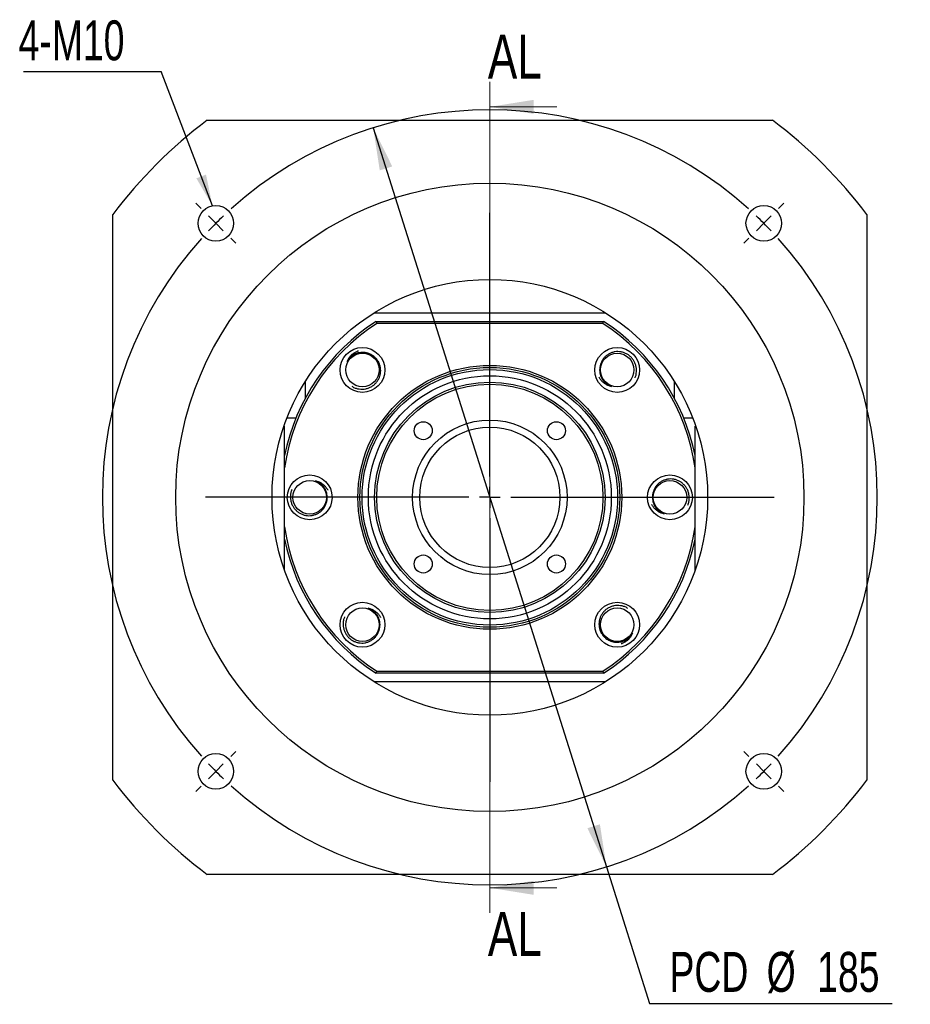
# Paper-space layout 'MBCK35-J' of a CAD drawing. Header units: millimetres. Extents: x 19 to 284, y 7 to 208.
# Tile 1 of 5: x 19 to 90, y 12 to 91. Entities that reach past the tile are written whole.
import ezdxf

# ---------------------------------------------------------------- set-up
doc = ezdxf.new("R2010")
doc.units = ezdxf.units.MM
doc.layers.add('圖層0', color=7, linetype='Continuous')
doc.styles.add('SLDTEXTSTYLE0', font='TXT', dxfattribs={"width": 0.7})
doc.styles.add('SLDTEXTSTYLE3', font='TXT', dxfattribs={"width": 0.75})
doc.dimstyles.new('SLDDIMSTYLE1', dxfattribs={"dimtxt": 3.389974, "dimasz": 2.5, "dimexe": 0, "dimexo": 0.0625, "dimgap": 0.847493, "dimtad": 0, "dimtih": 1, "dimtoh": 1, "dimlfac": 3, "dimrnd": 1e-09, "dimzin": 12, "dimdsep": 46, "dimtxsty": 'SLDTEXTSTYLE0', "dimsah": 1, "dimcen": 0, "dimadec": 0, "dimazin": 3, "dimtfac": 1, "dimtmove": 0, "dimatfit": 3, "dimfxl": 0, "dimfrac": 2, "dimtolj": 1, "dimtzin": 12, "dimarcsym": 0})
doc.dimstyles.new('SLDDIMSTYLE2', dxfattribs={"dimtxt": 0.18, "dimasz": 2.5, "dimexe": 0, "dimexo": 0.0625, "dimgap": 0, "dimtad": 0, "dimtih": 1, "dimtoh": 1, "dimdec": 0, "dimrnd": 1e-09, "dimzin": 0, "dimdsep": 46, "dimtxsty": 'Standard', "dimsah": 1, "dimcen": 0.09, "dimadec": 0, "dimazin": 0, "dimtfac": 2.5, "dimtdec": 0, "dimtofl": 0, "dimtmove": 0, "dimatfit": 3, "dimfxl": 0, "dimfrac": 2, "dimtolj": 1, "dimtzin": 0, "dimarcsym": 0})

# ---------------------------------------------------------------- blocks, each defined once
blk = doc.blocks.new('_D_20')
at = {"layer": '圖層0', "color": 7}
for p, q in [((47.582, 82.218), (66.147, 23.412)), ((66.147, 23.412), (69.575, 12.555)), ((69.575, 12.555), (88.877, 12.555))]:
    blk.add_line(p, q, dxfattribs=at)
for points in [[(47.582, 82.218), (48.105, 78.829), (49.1, 79.143)], [(66.147, 23.412), (65.624, 26.802), (64.629, 26.488)]]:
    blk.add_solid(points, dxfattribs=at)
at = {"layer": '圖層0', "color": 7, "char_height": 3.175, "attachment_point": 1, "style": 'SLDTEXTSTYLE0'}
for s, insert in [('PCD', (71.162, 16.647)), ('%%c', (78.894, 16.647)), ('185', (82.915, 16.647))]:
    blk.add_mtext(s, dxfattribs=dict(at, insert=insert))
blk = doc.blocks.new('SW_NOTE_5')
at = {"layer": '圖層0', "color": 0}
blk.add_line((-10.952, 0), (0, 0), dxfattribs=at)
at = {"layer": '圖層0', "color": 0, "insert": (-11.333, 4.073), "char_height": 3.175, "attachment_point": 1, "style": 'SLDTEXTSTYLE0'}
blk.add_mtext('4-M10', dxfattribs=at)
blk = doc.blocks.new('SW_CENTERMARKSYMBOL_8')
at = {"layer": '圖層0', "color": 0}
for p, q in [((-44.783, 1.179), (-45.196, 1.591)), ((1.179, 1.179), (1.591, 1.591)), ((-21.802, -20.136), (-21.802, 0.833)), ((-43.605, 0), (-44.194, 0.589)), ((-43.605, 0), (-43.016, -0.589)), ((0, 0), (-0.589, -0.589)), ((0, 0), (0.589, 0.589)), ((-42.426, -1.179), (-42.014, -1.591)), ((-1.179, -1.179), (-1.591, -1.591)), ((-21.802, -21.802), (-21.802, -20.969)), ((-23.469, -21.802), (-44.438, -21.802)), ((-21.802, -21.802), (-22.636, -21.802)), ((-21.802, -21.802), (-21.802, -22.636)), ((-21.802, -21.802), (-20.969, -21.802)), ((-20.136, -21.802), (0.833, -21.802)), ((-21.802, -23.469), (-21.802, -44.438)), ((-42.426, -42.426), (-42.014, -42.014)), ((-1.179, -42.426), (-1.591, -42.014)), ((-43.605, -43.605), (-43.016, -43.016)), ((0, -43.605), (-0.589, -43.016)), ((-43.605, -43.605), (-44.194, -44.194)), ((0, -43.605), (0.589, -44.194)), ((-44.783, -44.783), (-45.196, -45.196)), ((1.179, -44.783), (1.591, -45.196))]:
    blk.add_line(p, q, dxfattribs=at)
for start, end in [(48.09707, 131.90293), (135, 136.54853), (133.45147, 135), (45, 46.54853), (43.45147, 45), (138.09707, 221.90293), (318.09707, 41.90293), (223.45147, 225), (315, 316.54853), (225, 226.54853), (313.45147, 315), (228.09707, 311.90293)]:
    blk.add_arc((-21.802, -21.802), 30.833, start, end, dxfattribs=at)

psp = doc.layouts.new('MBCK35-J')

# ---------------------------------------------------------------- linework, layer by layer
at = {"color": 7, "linetype": 'Continuous', "lineweight": 18}
for p, q in [((56.8643, 85.8821), (56.8643, 19.7487)), ((62.1843, 83.8821), (56.8643, 83.8821)), ((62.1843, 21.7487), (56.8643, 21.7487))]:
    psp.add_line(p, q, dxfattribs=at)
at = {"color": 7, "linetype": 'Continuous', "lineweight": 25}
for p, q in [((34.3643, 82.8154), (79.3643, 82.8154)), ((26.8643, 30.3154), (26.8643, 75.3154)), ((86.8643, 75.3154), (86.8643, 30.3154)), ((47.6267, 67.4821), (66.1019, 67.4821)), ((47.8211, 66.8154), (47.8704, 66.6487)), ((47.8211, 66.8154), (65.9074, 66.8154)), ((65.8581, 66.6487), (47.8704, 66.6487)), ((65.8581, 66.6487), (65.9074, 66.8154)), ((42.1976, 60.7316), (42.1976, 62.053)), ((71.5309, 62.053), (71.5309, 60.7316)), ((40.7294, 59.1487), (41.4478, 59.1487)), ((72.2807, 59.1487), (72.9991, 59.1487)), ((40.5309, 58.4821), (40.4834, 58.4821)), ((40.5309, 47.0131), (40.5309, 58.4821)), ((73.1976, 47.0131), (73.1976, 58.4821)), ((73.1976, 58.4821), (73.2451, 58.4821)), ((47.8211, 38.8154), (47.8704, 38.9821)), ((65.9074, 38.8154), (47.8211, 38.8154)), ((47.8704, 38.9821), (65.8581, 38.9821)), ((65.8581, 38.9821), (65.9074, 38.8154)), ((66.1019, 38.1487), (47.6267, 38.1487)), ((79.3643, 22.8154), (34.3643, 22.8154))]:
    psp.add_line(p, q, dxfattribs=at)
for centre, radius in [((56.8643, 52.8154), 25), ((35.0618, 74.6178), 1.4167), ((78.6667, 74.6178), 1.4167), ((56.8643, 52.8154), 17.3333), ((46.7291, 62.9506), 1.7833), ((46.7291, 62.9506), 1.3333), ((66.9995, 62.9506), 1.7833), ((66.9995, 62.9506), 1.3333), ((56.8643, 52.8154), 10.5), ((56.8643, 52.8154), 10.3333), ((56.8643, 52.8154), 10.1667), ((56.8643, 52.8154), 9.6667), ((56.8643, 52.8154), 9.1667), ((56.8643, 52.8154), 9), ((56.8643, 52.8154), 6.15), ((51.561, 58.1187), 0.7167), ((62.1676, 58.1187), 0.7167), ((56.8643, 52.8154), 5.5833), ((42.5309, 52.8154), 1.7833), ((42.5309, 52.8154), 1.3333), ((71.1976, 52.8154), 1.7833), ((71.1976, 52.8154), 1.3333), ((51.561, 47.5121), 0.7167), ((62.1676, 47.5121), 0.7167), ((46.7291, 42.6802), 1.7833), ((46.7291, 42.6802), 1.3333), ((66.9995, 42.6802), 1.7833), ((66.9995, 42.6802), 1.3333), ((35.0618, 31.0129), 1.4167), ((78.6667, 31.0129), 1.4167)]:
    psp.add_circle(centre, radius, dxfattribs=at)
for radius, start, end in [(37.5, 126.869898, 143.130102), (37.5, 36.869898, 53.130102), (16.6667, 122.85988, 168.521659), (16.5, 123.030152, 171.849462), (16.5, 8.150538, 56.969848), (16.6667, 11.478341, 57.14012), (16.5, 188.150538, 236.969848), (16.5, 303.030152, 351.849462), (16.6667, 191.478341, 237.14012), (16.6667, 302.85988, 348.521659), (37.5, 216.869898, 233.130102), (37.5, 306.869898, 323.130102)]:
    psp.add_arc((56.8643, 52.8154), radius, start, end, dxfattribs=at)
for points, knots in [([(45.5036, 63.6193), (45.5354, 63.6908), (45.6, 63.8357), (45.7411, 64.0289), (45.9106, 64.2016), (46.1097, 64.3428), (46.2788, 64.4344), (46.3839, 64.4639), (46.409, 64.471)], [0, 0, 0, 0, 0.1823877, 0.3699596, 0.5553867, 0.7457426, 0.9390528, 1, 1, 1, 1]), ([(47.3978, 64.176), (47.3221, 64.2124), (47.1767, 64.2822), (46.9429, 64.3362), (46.7108, 64.3531), (46.4789, 64.3305), (46.254, 64.2702), (46.0421, 64.1733), (45.8473, 64.0416), (45.6966, 63.8967), (45.5824, 63.7532), (45.53, 63.6641), (45.5036, 63.6193)], [0, 0, 0, 0, 0.1145939, 0.2204367, 0.3262797, 0.4321229, 0.5379661, 0.643809, 0.7496516, 0.8585643, 0.9288458, 1, 1, 1, 1]), ([(68.4216, 62.3264), (68.4352, 62.3567), (68.4859, 62.4693), (68.5274, 62.6766), (68.5449, 62.9404), (68.5153, 63.1994), (68.443, 63.4517), (68.3301, 63.6844), (68.1783, 63.8952), (67.9962, 64.074), (67.7854, 64.22), (67.5566, 64.3271), (67.311, 64.3936), (67.0622, 64.4166), (66.8125, 64.3969), (66.5736, 64.3367), (66.3461, 64.2358), (66.1432, 64.0994), (65.9663, 63.9305), (65.836, 63.7541), (65.7406, 63.5788), (65.7015, 63.4677), (65.6817, 63.4116)], [0, 0, 0, 0, 0.02094127, 0.07787912, 0.13195427, 0.18761006, 0.24148286, 0.29695652, 0.3500725, 0.40476767, 0.45725686, 0.51127601, 0.56343004, 0.61716246, 0.66826828, 0.72085606, 0.77196997, 0.82464998, 0.87444259, 0.92568347, 0.96254781, 1, 1, 1, 1]), ([(45.8825, 61.6485), (45.9101, 61.6302), (46.013, 61.5619), (46.2108, 61.4874), (46.4683, 61.4273), (46.7287, 61.4144), (46.9893, 61.4449), (47.2373, 61.5185), (47.4699, 61.6341), (47.6758, 61.7848), (47.8542, 61.9691), (47.9969, 62.1775), (48.1024, 62.409), (48.1655, 62.6508), (48.1866, 62.9004), (48.1659, 63.1459), (48.1033, 63.3867), (48.0016, 63.6091), (47.8636, 63.811), (47.7107, 63.9683), (47.5532, 64.0909), (47.4499, 64.1475), (47.3978, 64.176)], [0, 0, 0, 0, 0.0209412, 0.0778791, 0.1319542, 0.1876101, 0.2414827, 0.2969565, 0.3500724, 0.4047676, 0.4572568, 0.5112761, 0.56343, 0.6171624, 0.6682682, 0.7208561, 0.7719698, 0.8246501, 0.8744425, 0.9256833, 0.9625477, 1, 1, 1, 1]), ([(65.6817, 63.4116), (65.6582, 63.3311), (65.6128, 63.1762), (65.5975, 62.9368), (65.6185, 62.705), (65.6784, 62.4798), (65.7744, 62.2677), (65.9044, 62.0744), (66.066, 61.9035), (66.2334, 61.7783), (66.3935, 61.6889), (66.4899, 61.6516), (66.5384, 61.6329)], [0, 0, 0, 0, 0.114594, 0.2204368, 0.32628, 0.4321228, 0.5379658, 0.643809, 0.7496519, 0.8585643, 0.9288455, 1, 1, 1, 1]), ([(66.5384, 61.6329), (66.4627, 61.6527), (66.3092, 61.6929), (66.0957, 61.8007), (65.8977, 61.94), (65.7262, 62.1135), (65.6083, 62.2656), (65.5621, 62.3644), (65.5511, 62.3881)], [0, 0, 0, 0, 0.1823873, 0.3699588, 0.5553866, 0.7457422, 0.9390533, 1, 1, 1, 1]), ([(42.992, 54.1331), (43.0676, 54.1133), (43.2211, 54.0731), (43.4347, 53.9653), (43.6326, 53.8259), (43.8042, 53.6524), (43.9221, 53.5004), (43.9682, 53.4015), (43.9793, 53.3778)], [0, 0, 0, 0, 0.18238769, 0.36995928, 0.5553871, 0.74574261, 0.9390532, 1, 1, 1, 1]), ([(43.8486, 52.3543), (43.8722, 52.4349), (43.9175, 52.5898), (43.9329, 52.8292), (43.9119, 53.0609), (43.852, 53.2861), (43.7559, 53.4983), (43.626, 53.6916), (43.4644, 53.8625), (43.297, 53.9877), (43.1369, 54.0771), (43.0405, 54.1143), (42.992, 54.1331)], [0, 0, 0, 0, 0.1145937, 0.2204367, 0.3262798, 0.4321227, 0.5379658, 0.6438089, 0.7496518, 0.858564, 0.9288452, 1, 1, 1, 1]), ([(72.6197, 52.1913), (72.6334, 52.2215), (72.684, 52.3341), (72.7255, 52.5414), (72.743, 52.8052), (72.7135, 53.0642), (72.6411, 53.3165), (72.5282, 53.5492), (72.3764, 53.76), (72.1943, 53.9388), (71.9835, 54.0848), (71.7548, 54.1919), (71.5092, 54.2584), (71.2603, 54.2814), (71.0107, 54.2617), (70.7718, 54.2015), (70.5442, 54.1006), (70.3414, 53.9642), (70.1645, 53.7953), (70.0341, 53.6189), (69.9387, 53.4436), (69.8996, 53.3325), (69.8799, 53.2764)], [0, 0, 0, 0, 0.02094134, 0.07787912, 0.13195428, 0.18761007, 0.24148282, 0.29695655, 0.35007239, 0.40476767, 0.45725674, 0.51127621, 0.56342993, 0.61716236, 0.66826818, 0.72085605, 0.77196983, 0.82465003, 0.87444261, 0.92568333, 0.96254771, 1, 1, 1, 1]), ([(41.1088, 53.4395), (41.0951, 53.4092), (41.0445, 53.2966), (41.003, 53.0894), (40.9855, 52.8256), (41.015, 52.5666), (41.0874, 52.3143), (41.2003, 52.0815), (41.3521, 51.8707), (41.5342, 51.692), (41.745, 51.5459), (41.9737, 51.4389), (42.2194, 51.3724), (42.4682, 51.3494), (42.7179, 51.369), (42.9568, 51.4293), (43.1843, 51.5301), (43.3872, 51.6665), (43.564, 51.8354), (43.6944, 52.0118), (43.7898, 52.1871), (43.8289, 52.2983), (43.8486, 52.3543)], [0, 0, 0, 0, 0.02094134, 0.07787912, 0.13195428, 0.18761007, 0.24148282, 0.29695655, 0.35007239, 0.40476767, 0.45725674, 0.51127621, 0.56342993, 0.61716236, 0.66826818, 0.72085605, 0.77196983, 0.82465003, 0.87444261, 0.92568333, 0.96254771, 1, 1, 1, 1]), ([(69.8799, 53.2764), (69.8563, 53.1959), (69.811, 53.041), (69.7956, 52.8016), (69.8167, 52.5698), (69.8765, 52.3446), (69.9726, 52.1325), (70.1025, 51.9392), (70.2641, 51.7683), (70.4316, 51.6431), (70.5916, 51.5537), (70.688, 51.5164), (70.7365, 51.4977)], [0, 0, 0, 0, 0.1145937, 0.2204367, 0.3262798, 0.4321227, 0.5379658, 0.6438089, 0.7496518, 0.858564, 0.9288452, 1, 1, 1, 1]), ([(70.7365, 51.4977), (70.6609, 51.5175), (70.5074, 51.5577), (70.2938, 51.6655), (70.0959, 51.8048), (69.9243, 51.9783), (69.8065, 52.1304), (69.7603, 52.2292), (69.7492, 52.2529)], [0, 0, 0, 0, 0.18238769, 0.36995928, 0.5553871, 0.74574261, 0.9390532, 1, 1, 1, 1]), ([(47.1901, 43.9979), (47.2658, 43.9781), (47.4193, 43.9379), (47.6328, 43.8301), (47.8308, 43.6907), (48.0024, 43.5173), (48.1202, 43.3652), (48.1664, 43.2663), (48.1774, 43.2426)], [0, 0, 0, 0, 0.1823873, 0.3699588, 0.5553866, 0.7457422, 0.9390533, 1, 1, 1, 1]), ([(48.0468, 42.2191), (48.0703, 42.2997), (48.1157, 42.4546), (48.131, 42.694), (48.11, 42.9257), (48.0501, 43.1509), (47.9541, 43.3631), (47.8241, 43.5564), (47.6625, 43.7273), (47.4951, 43.8525), (47.335, 43.9419), (47.2386, 43.9791), (47.1901, 43.9979)], [0, 0, 0, 0, 0.114594, 0.2204368, 0.32628, 0.4321228, 0.5379658, 0.643809, 0.7496519, 0.8585643, 0.9288455, 1, 1, 1, 1]), ([(67.846, 43.9822), (67.8184, 44.0006), (67.7155, 44.0689), (67.5177, 44.1434), (67.2602, 44.2035), (66.9999, 44.2164), (66.7392, 44.1859), (66.4912, 44.1122), (66.2586, 43.9967), (66.0527, 43.846), (65.8743, 43.6617), (65.7316, 43.4533), (65.6261, 43.2217), (65.563, 42.9799), (65.5419, 42.7304), (65.5626, 42.4849), (65.6252, 42.244), (65.7269, 42.0217), (65.8649, 41.8198), (66.0178, 41.6625), (66.1753, 41.5399), (66.2786, 41.4833), (66.3307, 41.4547)], [0, 0, 0, 0, 0.0209412, 0.0778791, 0.1319542, 0.1876101, 0.2414827, 0.2969565, 0.3500724, 0.4047676, 0.4572568, 0.5112761, 0.56343, 0.6171624, 0.6682682, 0.7208561, 0.7719698, 0.8246501, 0.8744425, 0.9256833, 0.9625477, 1, 1, 1, 1]), ([(45.3069, 43.3043), (45.2933, 43.274), (45.2426, 43.1614), (45.2012, 42.9542), (45.1837, 42.6904), (45.2132, 42.4314), (45.2855, 42.1791), (45.3984, 41.9464), (45.5502, 41.7355), (45.7323, 41.5568), (45.9431, 41.4107), (46.1719, 41.3037), (46.4175, 41.2372), (46.6663, 41.2142), (46.916, 41.2338), (47.1549, 41.2941), (47.3824, 41.3949), (47.5853, 41.5313), (47.7622, 41.7003), (47.8925, 41.8767), (47.9879, 42.0519), (48.0271, 42.1631), (48.0468, 42.2191)], [0, 0, 0, 0, 0.02094127, 0.07787912, 0.13195427, 0.18761006, 0.24148286, 0.29695652, 0.3500725, 0.40476767, 0.45725686, 0.51127601, 0.56343004, 0.61716246, 0.66826828, 0.72085606, 0.77196997, 0.82464998, 0.87444259, 0.92568347, 0.96254781, 1, 1, 1, 1]), ([(66.3307, 41.4547), (66.4064, 41.4184), (66.5519, 41.3485), (66.7856, 41.2946), (67.0177, 41.2777), (67.2496, 41.3002), (67.4745, 41.3606), (67.6864, 41.4575), (67.8812, 41.5892), (68.0319, 41.7341), (68.1461, 41.8775), (68.1985, 41.9666), (68.2249, 42.0115)], [0, 0, 0, 0, 0.1145939, 0.2204367, 0.3262797, 0.4321229, 0.5379661, 0.643809, 0.7496516, 0.8585643, 0.9288458, 1, 1, 1, 1]), ([(68.2249, 42.0115), (68.1931, 41.94), (68.1285, 41.7951), (67.9875, 41.6018), (67.8179, 41.4291), (67.6188, 41.288), (67.4497, 41.1964), (67.3447, 41.1668), (67.3195, 41.1597)], [0, 0, 0, 0, 0.1823877, 0.3699596, 0.5553867, 0.7457426, 0.9390528, 1, 1, 1, 1])]:
    psp.add_open_spline(points, degree=3, knots=knots, dxfattribs=at)
at = {"color": 7, "linetype": 'Continuous', "lineweight": 18}
for points in [[(56.8643, 83.8821), (60.3643, 83.3221), (60.3643, 84.4421)], [(56.8643, 21.7487), (60.3643, 21.1887), (60.3643, 22.3087)]]:
    psp.add_solid(points, dxfattribs=at)

# ---------------------------------------------------------------- block references
at = {"layer": '圖層0', "color": 7}
for name, p in [('SW_NOTE_5', (30.6978, 86.6874)), ('SW_CENTERMARKSYMBOL_8', (78.6667, 74.6178))]:
    psp.add_blockref(name, p, dxfattribs=at)

# ---------------------------------------------------------------- texts
at = {"color": 7, "linetype": 'Continuous', "char_height": 3.5, "attachment_point": 1, "style": 'SLDTEXTSTYLE3'}
for insert in [(56.706, 89.6342), (56.706, 19.8332)]:
    psp.add_mtext('AL', dxfattribs=dict(at, insert=insert))

# ---------------------------------------------------------------- dimensions: what is measured, and where the dimension line sits
at = {"layer": '圖層0', "color": 7}
dim = psp.add_diameter_dim_2p(p1=(66.1467, 23.4125), p2=(47.5818, 82.2183), text='PCD<>', dimstyle='SLDDIMSTYLE1', dxfattribs=at)
dim.commit()
dim.dimension.update_dxf_attribs({"geometry": '_D_20', "text_midpoint": (80.0198, 15.0916), "dimtype": 163})

# ---------------------------------------------------------------- leaders
psp.add_leader([(34.7905, 76.0083), (30.6978, 86.6874)], dimstyle='SLDDIMSTYLE2', dxfattribs=at)

doc.saveas('drawing.dxf')
